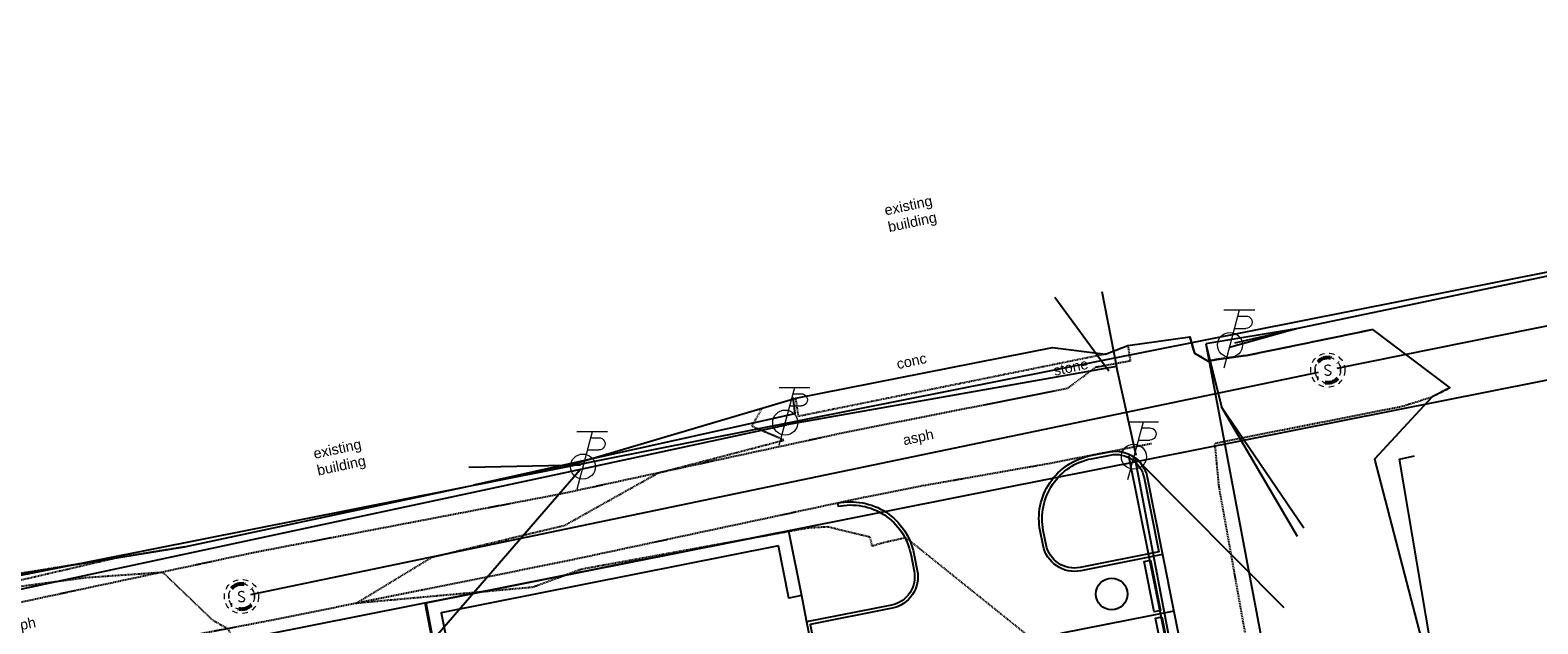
# Model space of a CAD drawing. Header units: feet. Extents: x 1743473 to 1753761, y 447116 to 448712.
# Tile 22 of 34: x 1750347 to 1750582, y 448246 to 448339. Entities that reach past the tile are written whole.
import ezdxf

# ---------------------------------------------------------------- set-up
doc = ezdxf.new("R2010")
doc.units = ezdxf.units.FT
doc.header["$MEASUREMENT"] = 0
for name, pattern in [('DGN Style 6', [6.093386, 0.003204, -1.281469, 2.242571, -1.281469, 0.003204, -1.281469]), ('drainage01', [1.6, 0.85, -0.75]), ('elecex', [0]), ('fenceex', [0]), ('HIDDENX2', [0.1875, 0.125, -0.0625]), ('OhDOT_USTN1', [0.055, 0.014, -0.041]), ('OhDOT_USTN3', [0.22, 0.165, -0.055]), ('OhDOT_USTN5', [0.11, 0.055, -0.055]), ('rowex', [0]), ('sanex', [0])]:
    doc.linetypes.add(name, pattern=pattern)
doc.layers.get('Defpoints').update_dxf_attribs({"color": 13})
for name, color, linetype in [('BD_X_Building', 231, 'Continuous'), ('DV_X_Property_Line', 7, 'Continuous'), ('PM_P_Parking_Lot_Stall', 7, 'Continuous'), ('PV_P_Curb', 120, 'Continuous'), ('PV_P_EOP', 7, 'Continuous'), ('PV_P_Walk', 231, 'Continuous'), ('PV_X_EOP', 7, 'OhDOT_USTN3'), ('RD_P_Wall', 120, 'Continuous'), ('RD_X_Concrete_Pad', 9, 'OhDOT_USTN5'), ('RD_X_Fence', 230, 'fenceex'), ('RD_X_Wall', 120, 'OhDOT_USTN1'), ('RW_X_Fee_RW', 6, 'rowex'), ('SRF-CONT EG MAJ', 9, 'HIDDENX2'), ('SRF-LBL EG.202402405', 7, 'Continuous'), ('UT_X_Electric', 1, 'elecex'), ('UT_X_Electric_Cells', 1, 'Continuous'), ('UT_X_Misc_Cells', 7, 'Continuous'), ('UT_X_Sanitary_Cells', 3, 'Continuous'), ('UT_X_Sanitary_Line', 3, 'sanex'), ('XREF', 7, 'Continuous')]:
    doc.layers.add(name, color=color, linetype=linetype)
doc.layers.add('SC_Scratch1', color=7, linetype='Continuous', plot=False)
doc.styles.add('L80', font='arial.ttf', dxfattribs={"height": 0.08})

# ---------------------------------------------------------------- blocks, each defined once
blk = doc.blocks.new('TPW')
at = {"layer": 'UT_X_Misc_Cells', "color": 30, "linetype": 'Continuous', "lineweight": 0}
for p, q in [((0.0482, 0.18), (-0.0322, -0.12)), ((0.1282, 0.18), (-0.0318, 0.18)), ((0.0231, 0.0862), (0.0827, 0.0862)), ((0.0402, 0.15), (0.0827, 0.15))]:
    blk.add_line(p, q, dxfattribs=at)
blk.add_circle((0, 0), 0.065, dxfattribs=at)
at = {"layer": 'UT_X_Misc_Cells', "color": 30, "linetype": 'Continuous', "lineweight": 0, "extrusion": (0, 0, -1)}
blk.add_arc((-0.0833, 0.1181), 0.0319, 88.8767, 271.1233, dxfattribs=at)
blk = doc.blocks.new('*U73', base_point=(1750519.021, 448272.3296, 734.8801))
at = {"xscale": 30, "yscale": 30, "zscale": 30}
blk.add_blockref('TPW', (1750519.021, 448272.3296, 734.8801), dxfattribs=at)
blk = doc.blocks.new('*U74', base_point=(1750534.015, 448289.7606, 734.8868))
at = {"xscale": 30, "yscale": 30, "zscale": 30}
blk.add_blockref('TPW', (1750534.015, 448289.7606, 734.8868), dxfattribs=at)
blk = doc.blocks.new('*U75', base_point=(1750464.668, 448277.6474, 735.084))
at = {"xscale": 30, "yscale": 30, "zscale": 30}
blk.add_blockref('TPW', (1750464.668, 448277.6474, 735.084), dxfattribs=at)
blk = doc.blocks.new('*U76', base_point=(1750433.148, 448270.7887, 735.2942))
at = {"xscale": 30, "yscale": 30, "zscale": 30}
blk.add_blockref('TPW', (1750433.148, 448270.7887, 735.2942), dxfattribs=at)
blk = doc.blocks.new('MH1D-X-SAN')
at = {"layer": 'Defpoints', "color": 61, "linetype": 'DGN Style 6', "lineweight": 53}
blk.add_circle((0, 0), 2, dxfattribs=at)
at = {"layer": 'Defpoints', "color": 20, "linetype": 'drainage01', "lineweight": 0}
blk.add_circle((0, 0), 2, dxfattribs=at)
at = {"layer": 'UT_X_Sanitary_Cells', "color": 3, "linetype": 'Continuous', "lineweight": 0, "flags": 128}
blk.add_lwpolyline([(0.4, 0.65), (0.37, 0.68), (0.33, 0.71), (0.22, 0.74), (0.08, 0.77), (-0.02, 0.77), (-0.06, 0.77), (-0.22, 0.73), (-0.36, 0.65), (-0.45, 0.55), (-0.47, 0.45), (-0.47, 0.38), (-0.45, 0.28), (-0.35, 0.19), (0.35, -0.19), (0.41, -0.24), (0.43, -0.29), (0.46, -0.37), (0.46, -0.44), (0.45, -0.52), (0.43, -0.57), (0.41, -0.63), (0.38, -0.68), (0.36, -0.72), (0.32, -0.76), (0.28, -0.78), (0.23, -0.81), (0.2, -0.82), (0.08, -0.83), (-0.09, -0.83), (-0.21, -0.81), (-0.37, -0.72), (-0.47, -0.64)], dxfattribs=at)
at = {"layer": 'UT_X_Sanitary_Cells', "linetype": 'drainage01', "lineweight": 0}
blk.add_circle((0, 0), 2.67, dxfattribs=at)
blk = doc.blocks.new('*U202', base_point=(1750379.915, 448250.518, 735.164))
blk.add_blockref('MH1D-X-SAN', (1750379.915, 448250.518, 735.164))
blk = doc.blocks.new('*U110', base_point=(1750549.26, 448285.831, 734.576))
blk.add_blockref('MH1D-X-SAN', (1750549.26, 448285.831, 734.576))
blk = doc.blocks.new('2024.02405 EX BASE_1')
at = {"layer": 'BD_X_Building', "flags": 128}
blk.add_lwpolyline([(1750371.01, 448258.25), (1750416.07, 448267.89)], dxfattribs=at)
at = {"layer": 'DV_X_Property_Line'}
blk.add_lwpolyline([(1750408.47, 448249.52), (1750433.46, 448119.9)], dxfattribs=at)
at = {"layer": 'PV_X_EOP', "flags": 128}
for points in [[(1750536.42, 448288.09), (1750531.95, 448287.51), (1750530.63, 448287.23), (1750528.48, 448288.48), (1750527.75, 448291.04)], [(1750536.42, 448288.09), (1750556.2, 448292.18)], [(1750518.08, 448289.69), (1750518.46, 448287.25), (1750513, 448286.24), (1750508.6, 448282.94), (1750474.02, 448276.09), (1750429.68, 448266.5), (1750381.83, 448257.36), (1750338.45, 448248.11), (1750316.29, 448243.71)], [(1750544.52, 448201.19), (1750543.86, 448204.67), (1750540.2, 448223.49), (1750532.3, 448267.73), (1750531.66, 448274.44), (1750539.78, 448276.05), (1750560.82, 448280.19), (1750565.52, 448281.66), (1750568.3, 448283.08)], [(1750521.78, 448274.35), (1750505.34, 448271.16), (1750486.04, 448267.76), (1750476.66, 448265.91), (1750472.82, 448265.08), (1750431, 448256.13), (1750408.07, 448251.53)], [(1750408.07, 448251.53), (1750383.8, 448246.66), (1750374.07, 448244.8), (1750339.57, 448237.11), (1750320.11, 448232.37), (1750319.45, 448232.47), (1750318.58, 448233.57), (1750316.98, 448234.09), (1750315.29, 448237.06), (1750314.84, 448241.11), (1750315.22, 448242.73), (1750316.29, 448243.71)]]:
    blk.add_lwpolyline(points, dxfattribs=at)
at = {"layer": 'RD_X_Concrete_Pad', "flags": 128}
blk.add_lwpolyline([(1750514.61, 448288.32), (1750466.75, 448278.62), (1750466.33, 448281.44)], dxfattribs=at)
at = {"layer": 'RD_X_Fence', "flags": 128}
for points in [[(1750465.84, 448281.54), (1750466.16, 448279.01), (1750416.07, 448267.89)], [(1750571.35, 448207.26), (1750560.42, 448271.94), (1750562.76, 448272.45)]]:
    blk.add_lwpolyline(points, dxfattribs=at)
at = {"layer": 'RD_X_Wall', "flags": 128}
blk.add_lwpolyline([(1750371.01, 448258.25), (1750317.8, 448249.65), (1750318.46, 448247.1)], dxfattribs=at)
at = {"layer": 'RW_X_Fee_RW'}
for points in [[(1750724.49, 448329.13), (1750319.03, 448248.57), (1750293.51, 448380.91), (1750396.16, 448400.54), (1750698.99, 448459.81)], [(1750752.93, 448183.38), (1750347.15, 448102.75), (1750322.16, 448232.37), (1750727.65, 448312.94)]]:
    blk.add_lwpolyline(points, close=True, dxfattribs=at)
at = {"layer": 'UT_X_Electric', "flags": 128}
for points in [[(1750735.49, 448332.36), (1750544.34, 448292.26)], [(1750515.14, 448285.69), (1750506.72, 448297.15)], [(1750514.03, 448298.08), (1750516.32, 448286.37)], [(1750544.34, 448292.26), (1750530.22, 448289.94)], [(1750544.34, 448292.26), (1750533.93, 448289.38)], [(1750534.74, 448290.09), (1750544.34, 448292.26)], [(1750530.22, 448289.94), (1750532.66, 448280.13), (1750532.68, 448280.1)], [(1750530.22, 448289.94), (1750546.83, 448201.98)], [(1750516.32, 448286.37), (1750464.85, 448277.29)], [(1750519.38, 448272.54), (1750516.34, 448286.38)], [(1750544.54, 448259.89), (1750532.66, 448280.13)], [(1750532.66, 448280.13), (1750545.53, 448261.24)], [(1750433.53, 448270.54), (1750464.85, 448277.29)], [(1750518.19, 448272.5), (1750539.06, 448168.7)], [(1750538.87, 448168.71), (1750519.25, 448272.03)], [(1750519.27, 448272.11), (1750542.39, 448248.83)], [(1750231.03, 448229.57), (1750322.4, 448246.74), (1750433.53, 448270.54)], [(1750432.7, 448270.26), (1750389.91, 448220.75)], [(1750432.75, 448271.02), (1750415.38, 448270.64)]]:
    blk.add_lwpolyline(points, dxfattribs=at)
at = {"layer": 'UT_X_Sanitary_Line', "color": 3, "linetype": 'sanex', "lineweight": -3}
for points in [[(1750550.73, 448286.13), (1750747.96, 448325.98)], [(1750381.38, 448250.82), (1750547.79, 448285.52)]]:
    blk.add_lwpolyline(points, dxfattribs=at)
at = {"layer": 'UT_X_Electric_Cells'}
for name, p in [('*U74', (1750534.01, 448289.76, 734.89)), ('*U75', (1750464.67, 448277.65, 735.08)), ('*U76', (1750433.15, 448270.79, 735.29)), ('*U73', (1750519.02, 448272.33, 734.88))]:
    blk.add_blockref(name, p, dxfattribs=at)
at = {"layer": 'UT_X_Sanitary_Cells'}
for name, p in [('*U110', (1750549.26, 448285.83, 734.58)), ('*U202', (1750379.92, 448250.52, 735.16))]:
    blk.add_blockref(name, p, dxfattribs=at)
at = {"layer": 'SC_Scratch1', "char_height": 1.6, "attachment_point": 1, "style": 'L80'}
for s, insert, width, rotation in [('existing building', (1750479.99, 448311.51), 7.5718, 12.0964), ('conc', (1750481.89, 448287.54), 4.7112, 12.0964), ('stone', (1750506.35, 448286.5), 4.7112, 12.0964), ('asph', (1750482.87, 448275.67), 4.7112, 12.0964), ('existing building', (1750390.98, 448273.55), 7.5718, 12.0964), ('asph', (1750342.91, 448246.37), 4.7112, 11.4548)]:
    blk.add_mtext(s, dxfattribs=dict(at, insert=insert, width=width, rotation=rotation))
blk = doc.blocks.new('*U290')
at = {"color": 0}
blk.add_lwpolyline([(-1.86, -0.88), (-0.31, -8.73), (-1.29, -8.92), (-2.85, -1.08)], close=True, dxfattribs=at)
blk = doc.blocks.new('2024.02405 PROP BASE_1')
at = {"layer": 'PM_P_Parking_Lot_Stall'}
blk.add_lwpolyline([(1750525.25, 448248.25), (1750507.6, 448244.74)], dxfattribs=at)
at = {"layer": 'PV_P_Curb'}
blk.add_lwpolyline([(1750512.42, 448272.02), (1750515.34, 448272.59, -0.412862), (1750520.61, 448269.05), (1750522.91, 448257.47), (1750510.65, 448255.04, -0.414214), (1750505.36, 448258.57), (1750504.91, 448260.84, -0.415566)], format="xyb", close=True, dxfattribs=at)
blk.add_lwpolyline([(1750472.82, 448265.08), (1750472.92, 448264.59, -0.418545), (1750484.23, 448257.16), (1750484.76, 448254.48, -0.414214), (1750481.22, 448249.19), (1750467.98, 448246.56), (1750490.98, 448130.82), (1750504.22, 448133.45, -0.414214), (1750509.51, 448129.91), (1750510.68, 448124.03, -0.414214), (1750503.21, 448112.86, -0.198912), (1750499.84, 448113.53), (1750490.8, 448119.57), (1750382.51, 448098.05), (1750346.88, 448090.97, -0.414214), (1750335.71, 448098.44), (1750332.27, 448115.73)], format="xyb", dxfattribs=at)
at = {"layer": 'PV_P_EOP'}
blk.add_lwpolyline([(1750512.32, 448272.51), (1750515.24, 448273.08, -0.412862), (1750521.1, 448269.15), (1750523.5, 448257.08), (1750510.75, 448254.54, -0.414214), (1750504.87, 448258.47), (1750504.42, 448260.75, -0.415566)], format="xyb", close=True, dxfattribs=at)
blk.add_lwpolyline([(1750472.82, 448265.08, -0.418545), (1750484.72, 448257.25), (1750485.25, 448254.58, -0.414214), (1750481.32, 448248.7), (1750468.57, 448246.16), (1750491.37, 448131.41), (1750504.12, 448133.94, -0.414214), (1750510, 448130.01), (1750511.17, 448124.13, -0.414214), (1750503.31, 448112.37, -0.198912), (1750499.56, 448113.12), (1750490.7, 448119.04), (1750382.81, 448097.6), (1750346.98, 448090.48, -0.414214), (1750335.22, 448098.34), (1750331.78, 448115.63)], format="xyb", dxfattribs=at)
blk.add_lwpolyline([(1750523.5, 448257.08), (1750546.3, 448142.32)], dxfattribs=at)
at = {"layer": 'PV_P_Walk'}
blk.add_lwpolyline([(1750467.19, 448250.67), (1750467.98, 448246.56)], dxfattribs=at)
at = {"layer": 'RD_P_Wall'}
blk.add_lwpolyline([(1750463.61, 448258.43), (1750411.03, 448247.99), (1750412.6, 448240.14), (1750410.59, 448239.74), (1750408.69, 448249.56), (1750465.18, 448260.78), (1750467.19, 448250.67), (1750465.23, 448250.28), (1750463.61, 448258.43)], dxfattribs=at)
at = {"layer": 'SC_Scratch1'}
blk.add_circle((1750515.55, 448250.91), 2.46, dxfattribs=at)
at = {"layer": 'PV_P_EOP'}
for p in [(1750523.5, 448257.08), (1750525.25, 448248.25)]:
    blk.add_blockref('*U290', p, dxfattribs=at)

msp = doc.modelspace()

# ---------------------------------------------------------------- linework, layer by layer
at = {"layer": 'SRF-CONT EG MAJ', "color": 9, "linetype": 'HIDDENX2', "lineweight": -3, "elevation": 735, "flags": 128}
msp.add_lwpolyline([(1750360.61, 448256.57), (1750337.98, 448251.31), (1750338.04, 448251.28), (1750338.28, 448251.17), (1750355.7, 448253.49), (1750367.59, 448254.33), (1750375.37, 448246.9), (1750377.79, 448245.51), (1750379.36, 448242.06), (1750375.88, 448237.02), (1750375.29, 448237.36), (1750374.6, 448237.22), (1750342.69, 448233.1), (1750338.33, 448229.59), (1750330.37, 448219.77), (1750333.81, 448199.13), (1750335.28, 448179.98), (1750337.52, 448160.74), (1750338.64, 448151.63), (1750338.34, 448146.14), (1750339.56, 448137.33), (1750340.28, 448132.63), (1750340.82, 448129.88), (1750340.86, 448129.63), (1750338.96, 448128.48), (1750339.08, 448112.76), (1750341.01, 448111.68), (1750341.79, 448108.83), (1750344.55, 448106.46), (1750344.63, 448106.38), (1750345.03, 448104.94), (1750345.06, 448104.86), (1750345.97, 448103.82), (1750346.03, 448103.73), (1750347.13, 448102.79), (1750347.16, 448102.76), (1750347.19, 448102.76), (1750348.16, 448102.48), (1750348.49, 448102.56), (1750349.53, 448102.81), (1750350.87, 448100.69), (1750352.55, 448100.01), (1750353.37, 448099.87), (1750363.97, 448102.35), (1750383.2, 448105.62), (1750396.74, 448107.68), (1750410.35, 448110.68), (1750410.35, 448110.85), (1750415.36, 448107.95), (1750417.05, 448108.4), (1750433.17, 448110.6), (1750433.53, 448111.71), (1750445.2, 448116.19), (1750480.51, 448123.04), (1750484.07, 448124.53), (1750482.96, 448124.63), (1750494.33, 448127.54), (1750493.6, 448130.14), (1750499.9, 448133.24), (1750501.11, 448134.48), (1750502.04, 448136.11), (1750512.89, 448135.84), (1750525.51, 448137.18), (1750531.17, 448137.83), (1750540.9, 448138.16), (1750541.12, 448141.46), (1750540.15, 448154.84), (1750520.11, 448174.12), (1750519.71, 448176.13), (1750521.28, 448216.73), (1750520.37, 448221.06), (1750518.77, 448230.74), (1750514.11, 448235.1), (1750483.47, 448259.71), (1750479.7, 448258.82), (1750478.23, 448258.39), (1750477.93, 448259.77), (1750471.3, 448261.37), (1750468.33, 448261.21), (1750432.88, 448254.76), (1750425.34, 448251.96), (1750397.76, 448249.46), (1750409.62, 448256.67), (1750430.3, 448261.64), (1750444.81, 448269.77), (1750464.49, 448274.92), (1750459.48, 448277.05), (1750461.08, 448279.89)], dxfattribs=at)
at = {"layer": 'SRF-LBL EG.202402405', "color": 7, "linetype": 'Continuous', "lineweight": -3, "flags": 128}
msp.add_lwpolyline([(1750317.8, 448249.65), (1750371.01, 448258.25), (1750416.07, 448267.89), (1750430.18, 448270.73), (1750466.33, 448281.44), (1750506.35, 448289.35), (1750514.61, 448288.32), (1750518.08, 448289.69), (1750527.75, 448291.04), (1750528.48, 448288.48), (1750530.63, 448287.23), (1750531.95, 448287.51), (1750536.42, 448288.09), (1750556.2, 448292.18), (1750568.3, 448283.08), (1750565.52, 448281.66), (1750556.51, 448271.93), (1750567.48, 448229.79)], dxfattribs=at)

# ---------------------------------------------------------------- block references
at = {"layer": 'XREF'}
for name in ['2024.02405 EX BASE_1', '2024.02405 PROP BASE_1']:
    msp.add_blockref(name, (0, 0), dxfattribs=at)

doc.saveas('drawing.dxf')
